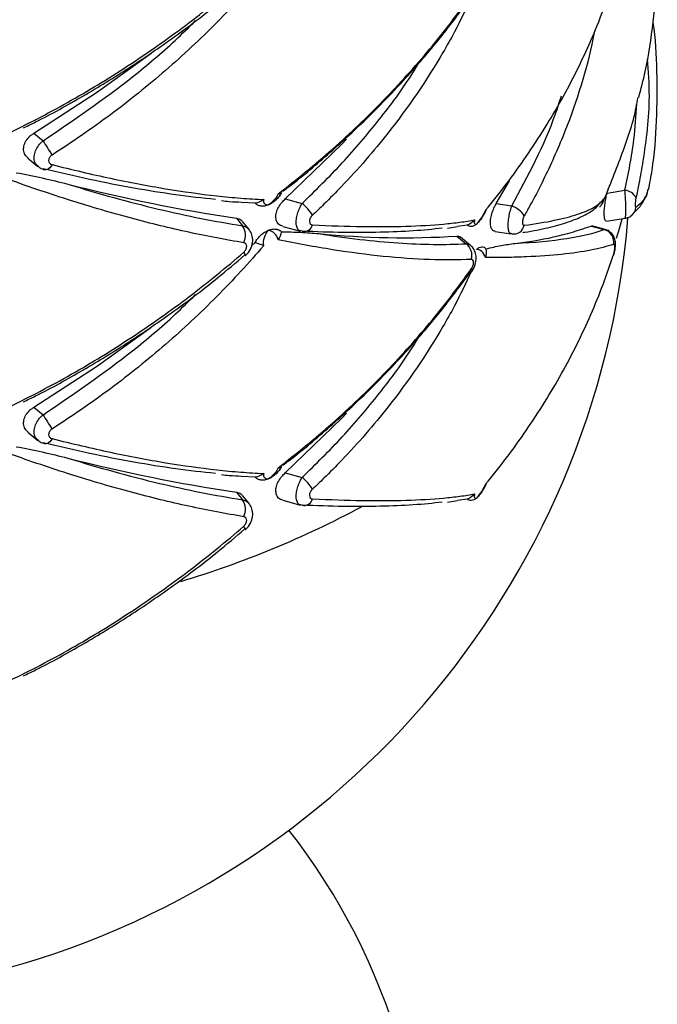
# Paper-space layout '_Isométrica' of a CAD drawing. Header units: millimetres. Extents: x -694 to -294, y -551 to 139.
# Tile 5 of 12: x -475 to -426, y -435 to -359. Entities that reach past the tile are written whole.
import ezdxf

# ---------------------------------------------------------------- set-up
doc = ezdxf.new("R2010")
doc.units = ezdxf.units.MM

psp = doc.layouts.new('_Isométrica')

# ---------------------------------------------------------------- linework, layer by layer
at = {"color": 7, "linetype": 'Continuous', "lineweight": 25}
for p, q in [((-474.352, -367.693), (-473.639, -368.281)), ((-474.811, -369.629), (-474.041, -370.265)), ((-438.497, -373.145), (-437.476, -371.389)), ((-429.91, -372.329), (-428.521, -372.114)), ((-457.198, -373.115), (-458.249, -373.054)), ((-454.857, -372.778), (-453.553, -373.129)), ((-430.408, -373.048), (-430.353, -372.984)), ((-438.497, -373.145), (-437.297, -373.331)), ((-458.654, -374.279), (-458.184, -374.862)), ((-457.666, -375.161), (-458.159, -374.55)), ((-439.725, -374.395), (-439.61, -374.228)), ((-429.952, -374.512), (-428.502, -374.288)), ((-455.049, -374.91), (-453.677, -375.28)), ((-453.553, -375.29), (-453.671, -375.259)), ((-442.271, -375.042), (-441.502, -374.917)), ((-440.748, -374.81), (-441.499, -374.934)), ((-438.596, -375.306), (-437.359, -375.498)), ((-431.147, -374.888), (-430.138, -375.16)), ((-431.147, -374.888), (-431.086, -374.904)), ((-430.054, -375.159), (-431.08, -374.883)), ((-441.556, -375.667), (-440.843, -376.254)), ((-440.492, -376.39), (-441.263, -375.755)), ((-437.297, -375.492), (-437.356, -375.477)), ((-457.466, -376.385), (-457.198, -376.167)), ((-457.967, -377.178), (-457.958, -377.175)), ((-440.414, -378.432), (-440.425, -378.444)), ((-474.352, -388.923), (-473.639, -389.511)), ((-474.811, -390.859), (-474.041, -391.495)), ((-457.198, -394.345), (-458.249, -394.284)), ((-454.857, -394.008), (-453.553, -394.359)), ((-458.654, -395.509), (-458.184, -396.092)), ((-457.666, -396.391), (-458.159, -395.78)), ((-439.725, -395.625), (-439.61, -395.458)), ((-455.049, -396.14), (-453.677, -396.51)), ((-453.553, -396.52), (-453.671, -396.489)), ((-442.271, -396.272), (-441.502, -396.147)), ((-440.748, -396.04), (-441.499, -396.164))]:
    psp.add_line(p, q, dxfattribs=at)
at = {"color": 8, "linetype": 'Continuous', "lineweight": 25}
psp.add_line((-430.138, -375.16), (-430.059, -375.18), dxfattribs=at)
at = {"color": 7, "linetype": 'Continuous', "lineweight": 25, "flags": 128}
for points in [[(-474.352, -367.693), (-469.501, -364.538), (-465.298, -361.506)], [(-454.857, -372.778), (-450.476, -368.542), (-450.116, -368.166)], [(-473.492, -370.537), (-473.568, -370.505), (-473.58, -370.497)], [(-429.386, -377.154), (-429.378, -377.12), (-429.387, -377.037)], [(-474.352, -388.923), (-469.501, -385.768), (-465.298, -382.736)], [(-454.857, -394.008), (-450.476, -389.772), (-450.116, -389.396)], [(-473.492, -391.767), (-473.568, -391.736), (-473.58, -391.727)], [(-457.967, -398.408), (-457.957, -398.405), (-457.955, -398.377), (-457.975, -398.324), (-458.018, -398.246), (-458.082, -398.148)]]:
    psp.add_lwpolyline(points, dxfattribs=at)
at = {"color": 8, "linetype": 'Continuous', "lineweight": 25, "flags": 128}
for points in [[(-472.944, -370.126), (-473.026, -370.259), (-473.115, -370.37), (-473.209, -370.456), (-473.304, -370.514), (-473.397, -370.542), (-473.486, -370.539), (-473.492, -370.537)], [(-429.182, -375.835), (-428.951, -375.078), (-428.748, -374.326)], [(-440.441, -378.217), (-440.405, -378.303), (-440.396, -378.374), (-440.412, -378.429), (-440.414, -378.432)], [(-472.944, -391.356), (-473.026, -391.489), (-473.115, -391.6), (-473.209, -391.686), (-473.304, -391.744), (-473.397, -391.772), (-473.486, -391.769), (-473.492, -391.767)]]:
    psp.add_lwpolyline(points, dxfattribs=at)
at = {"color": 7, "linetype": 'Continuous', "lineweight": 25}
for centre, radius, start, end in [((-451.468, -355.083), 25.802, 210.76412, 213.65918), ((-439.725, -247.104), 128.576, 255.5867, 261.5337), ((-428.633, -373.203), 1.095, 28.06617, 84.11821), ((-456.228, -376.277), 4.131, 32.59949, 49.64685), ((-438.003, -375.242), 2.038, 34.63482, 69.71092), ((-428.613, -373.331), 0.951, 305.48316, 354.0758), ((-493.972, -368.852), 65.909, 283.08486, 355.27423), ((-459.222, -375.603), 1.275, 333.28426, 35.55209), ((-453.396, -374.644), 0.664, 256.26735, 347.10547), ((-437.16, -374.652), 0.851, 260.77531, 348.2205), ((-439.763, -350.646), 25.727, 276.0461, 289.56432), ((-430.403, -376.152), 1.027, 351.95147, 75.03393), ((-445.707, -308.548), 67.247, 264.40108, 273.53906), ((-441.498, -377.147), 1.107, 342.71557, 53.73973), ((-451.468, -376.313), 25.802, 210.76412, 213.65918), ((-439.725, -268.335), 128.576, 255.5867, 261.5337), ((-456.228, -397.507), 4.131, 32.59949, 49.64685), ((-459.222, -396.833), 1.275, 333.28426, 35.55209), ((-453.396, -395.875), 0.664, 256.26735, 347.10547), ((-493.972, -452.482), 50, 141.98941, 38.01059)]:
    psp.add_arc(centre, radius, start, end, dxfattribs=at)
at = {"color": 8, "linetype": 'Continuous', "lineweight": 25}
for centre, radius, start, end in [((-458.357, -377.21), 0.401, 4.97786, 46.73604), ((-485.037, -329.109), 76.568, 286.76042, 298.12878)]:
    psp.add_arc(centre, radius, start, end, dxfattribs=at)
at = {"color": 7, "linetype": 'Continuous', "lineweight": 25}
for points, knots in [([(-427.449, -364.927), (-427.273, -364.257), (-426.769, -362.333), (-426.294, -359.087), (-425.982, -355.475), (-426.039, -353.15), (-426.064, -352.11)], [0, 0, 0, 0, 0.1608281, 0.4614351, 0.7590413, 1, 1, 1, 1]), ([(-456.535, -355.167), (-457.107, -355.84), (-457.696, -356.505), (-458.908, -357.822), (-459.531, -358.474), (-461.443, -360.398), (-462.771, -361.637), (-465.523, -364.02), (-466.95, -365.167), (-469.888, -367.355), (-471.399, -368.398), (-472.944, -369.384)], [0, 0, 0, 0, 0.125, 0.125, 0.25, 0.25, 0.5, 0.5, 0.75, 0.75, 1, 1, 1, 1]), ([(-476.226, -367.643), (-474.624, -366.873), (-473.03, -366.039), (-469.872, -364.248), (-468.317, -363.296), (-465.276, -361.292), (-463.785, -360.238), (-460.873, -358.031), (-459.456, -356.88), (-458.082, -355.688)], [0, 0, 0, 0, 0.25, 0.25, 0.5, 0.5, 0.75, 0.75, 1, 1, 1, 1]), ([(-475.17, -367.28), (-474.851, -367.129), (-473.29, -366.387), (-470.542, -364.844), (-466.946, -362.655), (-463.451, -360.249), (-460.455, -357.999), (-458.697, -356.488), (-458.009, -355.898)], [0, 0, 0, 0, 0.051863, 0.254354, 0.458074, 0.662753, 0.868061, 1, 1, 1, 1]), ([(-439.339, -373.666), (-438.221, -372.323), (-437.164, -370.933), (-435.188, -368.062), (-434.274, -366.592), (-432.605, -363.599), (-431.848, -362.072), (-430.494, -358.969), (-429.898, -357.395), (-429.387, -355.807)], [0, 0, 0, 0, 0.25, 0.25, 0.5, 0.5, 0.75, 0.75, 1, 1, 1, 1]), ([(-455.42, -372.383), (-454.698, -371.834), (-453.985, -371.271), (-452.577, -370.116), (-451.881, -369.524), (-449.833, -367.712), (-448.521, -366.46), (-446.01, -363.878), (-444.809, -362.545), (-442.53, -359.813), (-441.452, -358.413), (-440.441, -356.987)], [0, 0, 0, 0, 0.125, 0.125, 0.25, 0.25, 0.5, 0.5, 0.75, 0.75, 1, 1, 1, 1]), ([(-455.046, -372.175), (-454.884, -372.056), (-453.616, -371.124), (-451.375, -369.203), (-448.344, -366.414), (-445.493, -363.44), (-442.834, -360.366), (-441.25, -358.232), (-440.469, -357.181)], [0, 0, 0, 0, 0.028313, 0.220741, 0.414985, 0.6109, 0.808235, 1, 1, 1, 1]), ([(-426.685, -372.064), (-426.591, -371.566), (-426.262, -369.804), (-426.022, -366.735), (-426.007, -362.909), (-426.129, -360.348), (-426.33, -359.087), (-426.332, -359.077)], [0, 0, 0, 0, 0.116599, 0.412565, 0.706054, 0.997678, 1, 1, 1, 1]), ([(-429.812, -372.032), (-429.322, -370.792), (-428.6, -368.967), (-427.811, -366.587), (-427.605, -365.442), (-427.508, -364.906)], [0, 0, 0, 0, 0.529243, 0.779165, 1, 1, 1, 1]), ([(-474.802, -369.62), (-474.887, -369.542), (-475.072, -369.371), (-475.173, -369), (-475.126, -368.589), (-474.922, -368.19), (-474.642, -367.888), (-474.429, -367.745), (-474.352, -367.693)], [0, 0, 0, 0, 0.161608, 0.350258, 0.531444, 0.711122, 0.895511, 1, 1, 1, 1]), ([(-472.944, -369.384), (-473.024, -369.435), (-473.091, -369.501), (-473.185, -369.65), (-473.21, -369.73), (-473.21, -369.883), (-473.184, -369.954), (-473.091, -370.065), (-473.024, -370.106), (-472.944, -370.126)], [0, 0, 0, 0, 0.25, 0.25, 0.5, 0.5, 0.75, 0.75, 1, 1, 1, 1]), ([(-475.74, -370.755), (-475.045, -370.873), (-474.366, -371.012), (-473.031, -371.311), (-472.375, -371.469), (-471.729, -371.633)], [0, 0, 0, 0, 0.5, 0.5, 1, 1, 1, 1]), ([(-474.032, -370.257), (-473.93, -370.34), (-473.768, -370.472), (-473.563, -370.501), (-473.487, -370.511)], [0, 0, 0, 0, 0.629732, 1, 1, 1, 1]), ([(-460.276, -372.821), (-462.271, -372.639), (-464.385, -372.347), (-468.84, -371.553), (-471.182, -371.051), (-473.639, -370.443)], [0, 0, 0, 0, 0.5, 0.5, 1, 1, 1, 1]), ([(-472.944, -370.126), (-471.395, -370.519), (-469.877, -370.874), (-466.943, -371.497), (-465.523, -371.766), (-462.779, -372.219), (-461.455, -372.403), (-459.541, -372.615), (-458.915, -372.675), (-457.7, -372.771), (-457.109, -372.808), (-456.535, -372.834)], [0, 0, 0, 0, 0.25, 0.25, 0.5, 0.5, 0.75, 0.75, 0.875, 0.875, 1, 1, 1, 1]), ([(-458.082, -376.177), (-459.459, -375.955), (-460.882, -375.684), (-463.789, -375.052), (-465.274, -374.69), (-468.309, -373.876), (-469.858, -373.424), (-472.23, -372.676), (-473.027, -372.416), (-474.623, -371.877), (-475.423, -371.598), (-476.226, -371.31)], [0, 0, 0, 0, 0.25, 0.25, 0.5, 0.5, 0.75, 0.75, 0.875, 0.875, 1, 1, 1, 1]), ([(-471.729, -371.633), (-469.311, -372.387), (-466.975, -373.031), (-462.46, -374.107), (-460.282, -374.539), (-458.184, -374.862)], [0, 0, 0, 0, 0.5, 0.5, 1, 1, 1, 1]), ([(-455.152, -372.288), (-455.208, -372.396), (-455.272, -372.499), (-455.42, -372.695), (-455.503, -372.789), (-455.592, -372.874)], [0, 0, 0, 0, 0.5, 0.5, 1, 1, 1, 1]), ([(-429.812, -372.032), (-429.879, -372.195), (-429.962, -372.389), (-430.135, -372.783), (-430.225, -372.982), (-430.309, -373.163)], [0, 0, 0, 0, 0.5, 0.5, 1, 1, 1, 1]), ([(-427.809, -373.807), (-427.74, -373.75), (-427.389, -373.462), (-427.048, -372.926), (-426.739, -372.375), (-426.737, -372.082), (-426.736, -372.062)], [0, 0, 0, 0, 0.114891, 0.584645, 0.972073, 1, 1, 1, 1]), ([(-459.813, -372.917), (-459.608, -372.94), (-459.057, -373.002), (-458.559, -373.021), (-458.247, -373.032)], [0, 0, 0, 0, 0.372009, 1, 1, 1, 1]), ([(-456.535, -372.834), (-456.566, -372.968), (-456.543, -373.074), (-456.412, -373.216), (-456.303, -373.252), (-456.168, -373.253)], [0, 0, 0, 0, 0.5, 0.5, 1, 1, 1, 1]), ([(-455.42, -372.383), (-455.466, -372.523), (-455.565, -372.679), (-455.828, -372.98), (-455.992, -373.126), (-456.168, -373.253)], [0, 0, 0, 0, 0.5, 0.5, 1, 1, 1, 1]), ([(-455.592, -372.874), (-455.681, -372.958), (-455.773, -373.032), (-455.967, -373.159), (-456.068, -373.213), (-456.168, -373.253)], [0, 0, 0, 0, 0.5, 0.5, 1, 1, 1, 1]), ([(-455.044, -374.889), (-455.108, -374.876), (-455.301, -374.838), (-455.51, -374.606), (-455.614, -374.244), (-455.564, -373.838), (-455.397, -373.431), (-455.151, -373.066), (-454.948, -372.867), (-454.857, -372.778)], [0, 0, 0, 0, 0.089932, 0.271359, 0.433853, 0.579491, 0.722469, 0.875072, 1, 1, 1, 1]), ([(-436.443, -375.385), (-436.392, -375.377), (-435.655, -375.275), (-434.481, -375.02), (-432.941, -374.612), (-431.705, -374.101), (-430.862, -373.618), (-430.516, -373.183), (-430.408, -373.048)], [0, 0, 0, 0, 0.016084, 0.232189, 0.450309, 0.671615, 0.898043, 1, 1, 1, 1]), ([(-436.327, -374.825), (-435.471, -374.714), (-434.695, -374.586), (-433.318, -374.303), (-432.716, -374.147), (-431.683, -373.807), (-431.254, -373.623), (-430.742, -373.325), (-430.593, -373.222), (-430.344, -373.011), (-430.243, -372.902), (-430.164, -372.791)], [0, 0, 0, 0, 0.25, 0.25, 0.5, 0.5, 0.75, 0.75, 0.875, 0.875, 1, 1, 1, 1]), ([(-430.164, -372.791), (-430.227, -372.944), (-430.271, -373.055), (-430.32, -373.18), (-430.324, -373.194), (-430.309, -373.163)], [0, 0, 0, 0, 0.5, 0.5, 1, 1, 1, 1]), ([(-430.164, -372.791), (-430.165, -372.793), (-430.201, -372.872), (-430.259, -372.942), (-430.315, -373.01)], [0, 0, 0, 0, 0.0249062, 1, 1, 1, 1]), ([(-429.955, -374.491), (-429.978, -374.497), (-430.038, -374.514), (-430.105, -374.336), (-430.136, -374.001), (-430.121, -373.582), (-430.07, -373.13), (-429.996, -372.697), (-429.937, -372.443), (-429.91, -372.329)], [0, 0, 0, 0, 0.104432, 0.282969, 0.442874, 0.586191, 0.726891, 0.877063, 1, 1, 1, 1]), ([(-427.667, -372.688), (-427.686, -372.771), (-427.702, -372.865), (-427.725, -373.057), (-427.731, -373.151), (-427.731, -373.308), (-427.724, -373.368), (-427.702, -373.436), (-427.686, -373.444), (-427.667, -373.429)], [0, 0, 0, 0, 0.25, 0.25, 0.5, 0.5, 0.75, 0.75, 1, 1, 1, 1]), ([(-456.748, -373.341), (-456.839, -373.329), (-456.922, -373.304), (-457.073, -373.228), (-457.141, -373.177), (-457.198, -373.115)], [0, 0, 0, 0, 0.5, 0.5, 1, 1, 1, 1]), ([(-456.168, -373.253), (-456.268, -373.294), (-456.369, -373.322), (-456.564, -373.351), (-456.658, -373.353), (-456.748, -373.341)], [0, 0, 0, 0, 0.5, 0.5, 1, 1, 1, 1]), ([(-439.339, -373.666), (-439.395, -373.819), (-439.496, -374.006), (-439.74, -374.379), (-439.884, -374.566), (-440.031, -374.734)], [0, 0, 0, 0, 0.5, 0.5, 1, 1, 1, 1]), ([(-439.61, -374.228), (-439.566, -374.168), (-439.422, -373.967), (-439.336, -373.763), (-439.276, -373.619)], [0, 0, 0, 0, 0.297766, 1, 1, 1, 1]), ([(-439.267, -373.624), (-439.282, -373.641), (-439.297, -373.658), (-439.339, -373.666), (-439.339, -373.666)], [0, 0, 0, 0, 0.980469, 1, 1, 1, 1]), ([(-438.593, -375.286), (-438.639, -375.281), (-438.764, -375.269), (-438.897, -375.067), (-438.967, -374.726), (-438.938, -374.294), (-438.821, -373.83), (-438.662, -373.435), (-438.541, -373.222), (-438.497, -373.145)], [0, 0, 0, 0, 0.099059, 0.269701, 0.434029, 0.591854, 0.748367, 0.908983, 1, 1, 1, 1]), ([(-430.309, -373.163), (-430.34, -373.231), (-430.372, -373.288), (-430.435, -373.372), (-430.466, -373.399), (-430.495, -373.412)], [0, 0, 0, 0, 0.5, 0.5, 1, 1, 1, 1]), ([(-458.654, -374.279), (-458.53, -374.308), (-458.332, -374.353), (-458.218, -374.506), (-458.175, -374.563)], [0, 0, 0, 0, 0.623364, 1, 1, 1, 1]), ([(-452.748, -374.051), (-452.817, -374.116), (-452.877, -374.194), (-452.963, -374.363), (-452.987, -374.451), (-452.987, -374.608), (-452.962, -374.675), (-452.877, -374.765), (-452.817, -374.789), (-452.748, -374.793)], [0, 0, 0, 0, 0.25, 0.25, 0.5, 0.5, 0.75, 0.75, 1, 1, 1, 1]), ([(-452.748, -374.793), (-451.397, -374.86), (-450.109, -374.903), (-447.694, -374.939), (-446.564, -374.933), (-444.459, -374.87), (-443.485, -374.814), (-442.145, -374.692), (-441.718, -374.645), (-440.911, -374.538), (-440.532, -374.478), (-440.177, -374.413)], [0, 0, 0, 0, 0.25, 0.25, 0.5, 0.5, 0.75, 0.75, 0.875, 0.875, 1, 1, 1, 1]), ([(-440.177, -374.413), (-440.217, -374.542), (-440.219, -374.634), (-440.166, -374.741), (-440.109, -374.755), (-440.031, -374.734)], [0, 0, 0, 0, 0.5, 0.5, 1, 1, 1, 1]), ([(-439.622, -374.25), (-439.685, -374.35), (-439.751, -374.441), (-439.888, -374.603), (-439.96, -374.675), (-440.031, -374.734)], [0, 0, 0, 0, 0.5, 0.5, 1, 1, 1, 1]), ([(-436.327, -374.084), (-436.371, -374.16), (-436.408, -374.249), (-436.459, -374.428), (-436.473, -374.517), (-436.473, -374.669), (-436.459, -374.732), (-436.408, -374.813), (-436.371, -374.831), (-436.327, -374.825)], [0, 0, 0, 0, 0.25, 0.25, 0.5, 0.5, 0.75, 0.75, 1, 1, 1, 1]), ([(-428.503, -374.277), (-428.422, -374.262), (-428.25, -374.23), (-428.081, -374.136), (-428.01, -374.064), (-428.003, -374.057)], [0, 0, 0, 0, 0.444188, 0.946415, 1, 1, 1, 1]), ([(-457.962, -377.171), (-457.949, -377.163), (-457.775, -377.046), (-457.547, -376.702), (-457.365, -376.19), (-457.392, -375.69), (-457.51, -375.334), (-457.65, -375.198), (-457.678, -375.171)], [0, 0, 0, 0, 0.019867, 0.278824, 0.518582, 0.738479, 0.947389, 1, 1, 1, 1]), ([(-456.748, -375.589), (-456.658, -375.506), (-456.564, -375.433), (-456.369, -375.307), (-456.268, -375.253), (-456.168, -375.213)], [0, 0, 0, 0, 0.5, 0.5, 1, 1, 1, 1]), ([(-456.535, -376.397), (-456.566, -376.194), (-456.543, -375.976), (-456.412, -375.565), (-456.303, -375.373), (-456.168, -375.213)], [0, 0, 0, 0, 0.5, 0.5, 1, 1, 1, 1]), ([(-456.168, -375.213), (-456.068, -375.173), (-455.968, -375.144), (-455.773, -375.113), (-455.681, -375.111), (-455.592, -375.122)], [0, 0, 0, 0, 0.5, 0.5, 1, 1, 1, 1]), ([(-455.42, -375.946), (-455.466, -375.749), (-455.565, -375.581), (-455.828, -375.329), (-455.992, -375.248), (-456.168, -375.213)], [0, 0, 0, 0, 0.5, 0.5, 1, 1, 1, 1]), ([(-455.592, -375.122), (-455.503, -375.132), (-455.421, -375.156), (-455.274, -375.229), (-455.208, -375.279), (-455.152, -375.34)], [0, 0, 0, 0, 0.5, 0.5, 1, 1, 1, 1]), ([(-455.152, -375.34), (-454.647, -375.333), (-454.157, -375.348), (-453.197, -375.398), (-452.728, -375.433), (-452.268, -375.474)], [0, 0, 0, 0, 0.5, 0.5, 1, 1, 1, 1]), ([(-442.695, -375.052), (-444.082, -375.23), (-445.69, -375.335), (-449.314, -375.413), (-451.331, -375.385), (-453.553, -375.29)], [0, 0, 0, 0, 0.5, 0.5, 1, 1, 1, 1]), ([(-440.031, -374.734), (-440.102, -374.792), (-440.174, -374.839), (-440.314, -374.904), (-440.381, -374.923), (-440.446, -374.927)], [0, 0, 0, 0, 0.5, 0.5, 1, 1, 1, 1]), ([(-437.053, -376.23), (-435.528, -376.156), (-434.193, -376.028), (-431.889, -375.671), (-430.919, -375.442), (-430.138, -375.16)], [0, 0, 0, 0, 0.5, 0.5, 1, 1, 1, 1]), ([(-429.387, -377.154), (-429.384, -377.145), (-429.333, -377.014), (-429.273, -376.706), (-429.239, -376.305), (-429.284, -375.941), (-429.421, -375.606), (-429.667, -375.339), (-429.897, -375.185), (-430.039, -375.169), (-430.058, -375.167)], [0, 0, 0, 0, 0.011982, 0.184067, 0.370525, 0.524467, 0.674375, 0.822606, 0.977118, 1, 1, 1, 1]), ([(-457.198, -376.167), (-457.141, -376.06), (-457.074, -375.959), (-456.924, -375.765), (-456.839, -375.673), (-456.748, -375.589)], [0, 0, 0, 0, 0.5, 0.5, 1, 1, 1, 1]), ([(-440.441, -377.476), (-441.455, -377.523), (-442.538, -377.527), (-444.815, -377.446), (-446.01, -377.362), (-448.513, -377.108), (-449.82, -376.937), (-451.87, -376.614), (-452.568, -376.494), (-453.98, -376.236), (-454.696, -376.096), (-455.42, -375.946)], [0, 0, 0, 0, 0.25, 0.25, 0.5, 0.5, 0.75, 0.75, 0.875, 0.875, 1, 1, 1, 1]), ([(-452.268, -375.474), (-450.065, -375.827), (-448.016, -376.066), (-444.209, -376.325), (-442.452, -376.345), (-440.843, -376.254)], [0, 0, 0, 0, 0.5, 0.5, 1, 1, 1, 1]), ([(-441.556, -375.667), (-441.46, -375.664), (-441.348, -375.661), (-441.282, -375.751), (-441.272, -375.764)], [0, 0, 0, 0, 0.850842, 1, 1, 1, 1]), ([(-456.535, -376.397), (-457.107, -377.07), (-457.696, -377.735), (-458.908, -379.052), (-459.531, -379.704), (-461.443, -381.628), (-462.771, -382.867), (-465.523, -385.25), (-466.95, -386.397), (-469.888, -388.585), (-471.399, -389.628), (-472.944, -390.614)], [0, 0, 0, 0, 0.125, 0.125, 0.25, 0.25, 0.5, 0.5, 0.75, 0.75, 1, 1, 1, 1]), ([(-458.082, -376.918), (-458.012, -376.857), (-457.954, -376.782), (-457.873, -376.624), (-457.851, -376.541), (-457.852, -376.39), (-457.873, -376.322), (-457.954, -376.221), (-458.012, -376.188), (-458.082, -376.177)], [0, 0, 0, 0, 0.25, 0.25, 0.5, 0.5, 0.75, 0.75, 1, 1, 1, 1]), ([(-440.418, -378.431), (-440.411, -378.423), (-440.276, -378.27), (-440.118, -377.884), (-440.027, -377.362), (-440.115, -376.899), (-440.28, -376.571), (-440.448, -376.447), (-440.503, -376.407)], [0, 0, 0, 0, 0.014447, 0.275039, 0.52241, 0.720993, 0.91015, 1, 1, 1, 1]), ([(-440.031, -376.693), (-439.96, -376.635), (-439.888, -376.588), (-439.751, -376.522), (-439.685, -376.503), (-439.622, -376.498)], [0, 0, 0, 0, 0.5, 0.5, 1, 1, 1, 1]), ([(-439.339, -377.332), (-439.395, -377.128), (-439.496, -376.965), (-439.74, -376.748), (-439.884, -376.694), (-440.031, -376.693)], [0, 0, 0, 0, 0.5, 0.5, 1, 1, 1, 1]), ([(-439.622, -376.498), (-439.561, -376.493), (-439.502, -376.501), (-439.389, -376.554), (-439.337, -376.599), (-439.293, -376.665)], [0, 0, 0, 0, 0.5, 0.5, 1, 1, 1, 1]), ([(-429.387, -376.295), (-429.9, -376.471), (-430.498, -376.625), (-431.85, -376.887), (-432.604, -376.996), (-434.269, -377.17), (-435.179, -377.234), (-436.664, -377.297), (-437.177, -377.312), (-438.234, -377.331), (-438.779, -377.334), (-439.339, -377.332)], [0, 0, 0, 0, 0.25, 0.25, 0.5, 0.5, 0.75, 0.75, 0.875, 0.875, 1, 1, 1, 1]), ([(-439.293, -376.665), (-438.889, -376.552), (-438.503, -376.468), (-437.757, -376.329), (-437.399, -376.275), (-437.053, -376.23)], [0, 0, 0, 0, 0.5, 0.5, 1, 1, 1, 1]), ([(-429.387, -377.037), (-429.361, -376.956), (-429.339, -376.864), (-429.309, -376.682), (-429.301, -376.594), (-429.301, -376.443), (-429.309, -376.381), (-429.339, -376.303), (-429.361, -376.286), (-429.387, -376.295)], [0, 0, 0, 0, 0.25, 0.25, 0.5, 0.5, 0.75, 0.75, 1, 1, 1, 1]), ([(-476.226, -388.874), (-474.624, -388.103), (-473.03, -387.269), (-469.872, -385.478), (-468.317, -384.526), (-465.276, -382.522), (-463.785, -381.468), (-460.873, -379.261), (-459.456, -378.11), (-458.082, -376.918)], [0, 0, 0, 0, 0.25, 0.25, 0.5, 0.5, 0.75, 0.75, 1, 1, 1, 1]), ([(-475.17, -388.51), (-474.851, -388.359), (-473.29, -387.617), (-470.542, -386.074), (-466.946, -383.885), (-463.451, -381.479), (-460.455, -379.229), (-458.697, -377.719), (-458.009, -377.128)], [0, 0, 0, 0, 0.0518627, 0.2543542, 0.4580741, 0.6627534, 0.8680609, 1, 1, 1, 1]), ([(-440.441, -378.217), (-440.389, -378.144), (-440.344, -378.058), (-440.283, -377.884), (-440.266, -377.796), (-440.266, -377.643), (-440.283, -377.579), (-440.345, -377.494), (-440.389, -377.473), (-440.441, -377.476)], [0, 0, 0, 0, 0.25, 0.25, 0.5, 0.5, 0.75, 0.75, 1, 1, 1, 1]), ([(-439.339, -394.896), (-438.221, -393.553), (-437.164, -392.163), (-435.188, -389.292), (-434.274, -387.822), (-432.605, -384.829), (-431.848, -383.302), (-430.494, -380.199), (-429.898, -378.625), (-429.387, -377.037)], [0, 0, 0, 0, 0.25, 0.25, 0.5, 0.5, 0.75, 0.75, 1, 1, 1, 1]), ([(-455.42, -393.613), (-454.698, -393.064), (-453.985, -392.501), (-452.577, -391.346), (-451.881, -390.754), (-449.833, -388.942), (-448.521, -387.69), (-446.01, -385.109), (-444.809, -383.775), (-442.53, -381.043), (-441.452, -379.643), (-440.441, -378.217)], [0, 0, 0, 0, 0.125, 0.125, 0.25, 0.25, 0.5, 0.5, 0.75, 0.75, 1, 1, 1, 1]), ([(-455.046, -393.405), (-454.884, -393.286), (-453.616, -392.354), (-451.375, -390.433), (-448.344, -387.644), (-445.493, -384.67), (-442.834, -381.596), (-441.25, -379.462), (-440.469, -378.411)], [0, 0, 0, 0, 0.028313, 0.220741, 0.414985, 0.6109, 0.808235, 1, 1, 1, 1]), ([(-474.802, -390.85), (-474.887, -390.772), (-475.072, -390.602), (-475.173, -390.23), (-475.126, -389.819), (-474.922, -389.42), (-474.642, -389.118), (-474.429, -388.975), (-474.352, -388.923)], [0, 0, 0, 0, 0.161608, 0.350258, 0.531444, 0.711122, 0.895511, 1, 1, 1, 1]), ([(-472.944, -390.614), (-473.024, -390.665), (-473.091, -390.731), (-473.185, -390.88), (-473.21, -390.96), (-473.21, -391.113), (-473.184, -391.185), (-473.091, -391.295), (-473.024, -391.336), (-472.944, -391.356)], [0, 0, 0, 0, 0.25, 0.25, 0.5, 0.5, 0.75, 0.75, 1, 1, 1, 1]), ([(-472.944, -391.356), (-471.395, -391.749), (-469.877, -392.104), (-466.943, -392.727), (-465.523, -392.996), (-462.779, -393.449), (-461.455, -393.634), (-459.541, -393.845), (-458.915, -393.905), (-457.7, -394.001), (-457.109, -394.038), (-456.535, -394.064)], [0, 0, 0, 0, 0.25, 0.25, 0.5, 0.5, 0.75, 0.75, 0.875, 0.875, 1, 1, 1, 1]), ([(-475.74, -391.985), (-475.045, -392.103), (-474.366, -392.243), (-473.031, -392.541), (-472.375, -392.699), (-471.729, -392.863)], [0, 0, 0, 0, 0.5, 0.5, 1, 1, 1, 1]), ([(-474.032, -391.487), (-473.93, -391.57), (-473.768, -391.702), (-473.563, -391.731), (-473.487, -391.741)], [0, 0, 0, 0, 0.629732, 1, 1, 1, 1]), ([(-460.276, -394.051), (-462.271, -393.869), (-464.385, -393.577), (-468.84, -392.783), (-471.182, -392.281), (-473.639, -391.673)], [0, 0, 0, 0, 0.5, 0.5, 1, 1, 1, 1]), ([(-458.082, -397.407), (-459.459, -397.185), (-460.882, -396.914), (-463.789, -396.282), (-465.274, -395.92), (-468.309, -395.106), (-469.858, -394.654), (-472.23, -393.906), (-473.027, -393.646), (-474.623, -393.107), (-475.423, -392.828), (-476.226, -392.54)], [0, 0, 0, 0, 0.25, 0.25, 0.5, 0.5, 0.75, 0.75, 0.875, 0.875, 1, 1, 1, 1]), ([(-471.729, -392.863), (-469.311, -393.617), (-466.975, -394.261), (-462.46, -395.337), (-460.282, -395.769), (-458.184, -396.092)], [0, 0, 0, 0, 0.5, 0.5, 1, 1, 1, 1]), ([(-455.42, -393.613), (-455.466, -393.753), (-455.565, -393.909), (-455.828, -394.21), (-455.992, -394.356), (-456.168, -394.483)], [0, 0, 0, 0, 0.5, 0.5, 1, 1, 1, 1]), ([(-455.152, -393.518), (-455.208, -393.626), (-455.272, -393.729), (-455.42, -393.925), (-455.503, -394.019), (-455.592, -394.104)], [0, 0, 0, 0, 0.5, 0.5, 1, 1, 1, 1]), ([(-459.813, -394.148), (-459.608, -394.171), (-459.057, -394.232), (-458.559, -394.251), (-458.247, -394.262)], [0, 0, 0, 0, 0.372009, 1, 1, 1, 1]), ([(-456.748, -394.571), (-456.839, -394.559), (-456.922, -394.534), (-457.073, -394.458), (-457.141, -394.407), (-457.198, -394.345)], [0, 0, 0, 0, 0.5, 0.5, 1, 1, 1, 1]), ([(-456.535, -394.064), (-456.566, -394.198), (-456.543, -394.304), (-456.412, -394.446), (-456.303, -394.482), (-456.168, -394.483)], [0, 0, 0, 0, 0.5, 0.5, 1, 1, 1, 1]), ([(-455.592, -394.104), (-455.681, -394.188), (-455.773, -394.262), (-455.967, -394.389), (-456.068, -394.443), (-456.168, -394.483)], [0, 0, 0, 0, 0.5, 0.5, 1, 1, 1, 1]), ([(-455.044, -396.119), (-455.108, -396.106), (-455.301, -396.068), (-455.51, -395.836), (-455.614, -395.474), (-455.564, -395.068), (-455.397, -394.662), (-455.151, -394.296), (-454.948, -394.097), (-454.857, -394.008)], [0, 0, 0, 0, 0.089932, 0.271359, 0.433853, 0.579491, 0.722469, 0.875072, 1, 1, 1, 1]), ([(-456.168, -394.483), (-456.268, -394.524), (-456.369, -394.552), (-456.564, -394.582), (-456.658, -394.583), (-456.748, -394.571)], [0, 0, 0, 0, 0.5, 0.5, 1, 1, 1, 1]), ([(-439.339, -394.896), (-439.395, -395.049), (-439.496, -395.236), (-439.74, -395.609), (-439.884, -395.796), (-440.031, -395.964)], [0, 0, 0, 0, 0.5, 0.5, 1, 1, 1, 1]), ([(-439.61, -395.458), (-439.566, -395.398), (-439.422, -395.197), (-439.336, -394.993), (-439.276, -394.849)], [0, 0, 0, 0, 0.297766, 1, 1, 1, 1]), ([(-439.267, -394.854), (-439.282, -394.871), (-439.297, -394.888), (-439.339, -394.896), (-439.339, -394.896)], [0, 0, 0, 0, 0.9804687, 1, 1, 1, 1]), ([(-458.654, -395.509), (-458.53, -395.538), (-458.332, -395.583), (-458.218, -395.736), (-458.175, -395.793)], [0, 0, 0, 0, 0.623364, 1, 1, 1, 1]), ([(-452.748, -395.281), (-452.817, -395.346), (-452.877, -395.424), (-452.963, -395.593), (-452.987, -395.681), (-452.987, -395.838), (-452.962, -395.905), (-452.877, -395.995), (-452.817, -396.019), (-452.748, -396.023)], [0, 0, 0, 0, 0.25, 0.25, 0.5, 0.5, 0.75, 0.75, 1, 1, 1, 1]), ([(-452.748, -396.023), (-451.397, -396.09), (-450.109, -396.133), (-447.694, -396.17), (-446.564, -396.163), (-444.459, -396.101), (-443.485, -396.045), (-442.145, -395.922), (-441.718, -395.875), (-440.911, -395.768), (-440.532, -395.708), (-440.177, -395.643)], [0, 0, 0, 0, 0.25, 0.25, 0.5, 0.5, 0.75, 0.75, 0.875, 0.875, 1, 1, 1, 1]), ([(-440.031, -395.964), (-440.102, -396.022), (-440.174, -396.069), (-440.314, -396.134), (-440.381, -396.153), (-440.446, -396.157)], [0, 0, 0, 0, 0.5, 0.5, 1, 1, 1, 1]), ([(-440.177, -395.643), (-440.217, -395.772), (-440.219, -395.864), (-440.166, -395.971), (-440.109, -395.985), (-440.031, -395.964)], [0, 0, 0, 0, 0.5, 0.5, 1, 1, 1, 1]), ([(-439.622, -395.48), (-439.685, -395.58), (-439.751, -395.671), (-439.888, -395.834), (-439.96, -395.905), (-440.031, -395.964)], [0, 0, 0, 0, 0.5, 0.5, 1, 1, 1, 1]), ([(-457.962, -398.401), (-457.949, -398.393), (-457.775, -398.276), (-457.547, -397.932), (-457.365, -397.42), (-457.392, -396.92), (-457.51, -396.564), (-457.65, -396.428), (-457.678, -396.401)], [0, 0, 0, 0, 0.019867, 0.278824, 0.518582, 0.738479, 0.947389, 1, 1, 1, 1]), ([(-442.695, -396.282), (-444.082, -396.46), (-445.69, -396.566), (-449.314, -396.643), (-451.331, -396.615), (-453.553, -396.52)], [0, 0, 0, 0, 0.5, 0.5, 1, 1, 1, 1]), ([(-458.082, -398.148), (-458.012, -398.087), (-457.954, -398.012), (-457.873, -397.854), (-457.851, -397.772), (-457.852, -397.621), (-457.873, -397.552), (-457.954, -397.451), (-458.012, -397.418), (-458.082, -397.407)], [0, 0, 0, 0, 0.25, 0.25, 0.5, 0.5, 0.75, 0.75, 1, 1, 1, 1]), ([(-476.226, -410.104), (-474.624, -409.333), (-473.03, -408.499), (-469.872, -406.708), (-468.317, -405.756), (-465.276, -403.752), (-463.785, -402.698), (-460.873, -400.491), (-459.456, -399.34), (-458.082, -398.148)], [0, 0, 0, 0, 0.25, 0.25, 0.5, 0.5, 0.75, 0.75, 1, 1, 1, 1]), ([(-475.17, -409.74), (-474.851, -409.589), (-473.29, -408.847), (-470.542, -407.304), (-466.946, -405.115), (-463.451, -402.709), (-460.455, -400.459), (-458.697, -398.949), (-458.009, -398.358)], [0, 0, 0, 0, 0.051863, 0.254354, 0.458074, 0.662753, 0.868061, 1, 1, 1, 1])]:
    psp.add_open_spline(points, degree=3, knots=knots, dxfattribs=at)
at = {"color": 8, "linetype": 'Continuous', "lineweight": 25}
for points, knots in [([(-440.441, -357.192), (-440.86, -358.079), (-441.54, -359.517), (-443.546, -363.072), (-446.334, -367.168), (-449.644, -370.964), (-451.684, -373.037), (-452.452, -373.769), (-452.748, -374.051)], [0, 0, 0, 0, 0.143896, 0.233483, 0.592751, 0.851869, 0.942983, 1, 1, 1, 1]), ([(-473.639, -368.281), (-471.283, -366.68), (-467.722, -364.259), (-463.884, -361), (-462.335, -359.479), (-461.81, -358.963)], [0, 0, 0, 0, 0.563814, 0.852285, 1, 1, 1, 1]), ([(-430.873, -359.769), (-430.943, -360.115), (-431.505, -362.891), (-432.799, -366.867), (-434.636, -370.938), (-435.689, -372.955), (-436.161, -373.791), (-436.327, -374.084)], [0, 0, 0, 0, 0.070186, 0.562238, 0.815951, 0.935516, 1, 1, 1, 1]), ([(-453.553, -373.129), (-452.495, -372.098), (-450.372, -370.03), (-447.533, -366.633), (-445.554, -364.02), (-444.648, -362.487), (-444.488, -362.215)], [0, 0, 0, 0, 0.306867, 0.615878, 0.931855, 1, 1, 1, 1]), ([(-426.788, -361.919), (-426.722, -362.897), (-426.539, -365.567), (-426.947, -368.795), (-427.388, -371.391), (-427.59, -372.327), (-427.667, -372.688)], [0, 0, 0, 0, 0.268769, 0.734026, 0.897624, 1, 1, 1, 1]), ([(-437.297, -373.331), (-436.036, -370.99), (-434.535, -368.204), (-433.596, -365.266), (-433.447, -364.796)], [0, 0, 0, 0, 0.8402498, 1, 1, 1, 1]), ([(-428.521, -372.114), (-428.254, -370.808), (-427.803, -368.599), (-427.667, -366.34), (-427.612, -365.415)], [0, 0, 0, 0, 0.590948, 1, 1, 1, 1]), ([(-474.031, -370.256), (-474.105, -370.187), (-474.266, -370.036), (-474.354, -369.678), (-474.314, -369.261), (-474.136, -368.837), (-473.891, -368.504), (-473.705, -368.339), (-473.639, -368.281)], [0, 0, 0, 0, 0.159848, 0.349856, 0.534463, 0.716802, 0.900612, 1, 1, 1, 1]), ([(-428.505, -374.267), (-428.498, -374.268), (-428.477, -374.272), (-428.455, -374.08), (-428.445, -373.747), (-428.449, -373.332), (-428.466, -372.885), (-428.491, -372.465), (-428.512, -372.22), (-428.521, -372.114)], [0, 0, 0, 0, 0.098766, 0.27476, 0.439308, 0.590331, 0.736476, 0.88617, 1, 1, 1, 1]), ([(-427.667, -373.429), (-427.546, -373.327), (-427.35, -373.16), (-426.882, -372.686), (-426.797, -372.343), (-426.726, -372.057)], [0, 0, 0, 0, 0.211351, 0.34361, 1, 1, 1, 1]), ([(-453.671, -375.259), (-453.711, -375.253), (-453.834, -375.233), (-453.961, -375.022), (-454.026, -374.678), (-453.998, -374.268), (-453.894, -373.84), (-453.739, -373.447), (-453.61, -373.224), (-453.553, -373.129)], [0, 0, 0, 0, 0.084759, 0.263487, 0.430593, 0.583963, 0.73238, 0.884401, 1, 1, 1, 1]), ([(-437.356, -375.477), (-437.385, -375.475), (-437.463, -375.47), (-437.544, -375.277), (-437.587, -374.942), (-437.569, -374.509), (-437.498, -374.034), (-437.399, -373.628), (-437.323, -373.408), (-437.297, -373.331)], [0, 0, 0, 0, 0.096945, 0.266484, 0.432376, 0.593551, 0.752747, 0.913227, 1, 1, 1, 1]), ([(-458.184, -374.862), (-458.054, -374.897), (-457.846, -374.955), (-457.726, -375.114), (-457.681, -375.174)], [0, 0, 0, 0, 0.62222, 1, 1, 1, 1]), ([(-440.843, -376.254), (-440.728, -376.268), (-440.592, -376.285), (-440.512, -376.386), (-440.499, -376.402)], [0, 0, 0, 0, 0.8380665, 1, 1, 1, 1]), ([(-440.441, -378.422), (-440.86, -379.309), (-441.54, -380.747), (-443.546, -384.302), (-446.334, -388.398), (-449.644, -392.194), (-451.684, -394.267), (-452.452, -394.999), (-452.748, -395.281)], [0, 0, 0, 0, 0.143896, 0.233483, 0.592751, 0.851869, 0.942983, 1, 1, 1, 1]), ([(-473.639, -389.511), (-471.283, -387.91), (-467.722, -385.489), (-463.884, -382.23), (-462.335, -380.709), (-461.81, -380.193)], [0, 0, 0, 0, 0.563814, 0.852285, 1, 1, 1, 1]), ([(-453.553, -394.359), (-452.495, -393.328), (-450.372, -391.26), (-447.533, -387.863), (-445.554, -385.25), (-444.648, -383.717), (-444.488, -383.445)], [0, 0, 0, 0, 0.3068669, 0.6158779, 0.9318552, 1, 1, 1, 1]), ([(-474.031, -391.486), (-474.105, -391.417), (-474.266, -391.266), (-474.354, -390.908), (-474.314, -390.491), (-474.136, -390.068), (-473.891, -389.735), (-473.705, -389.569), (-473.639, -389.511)], [0, 0, 0, 0, 0.1598476, 0.3498559, 0.5344627, 0.7168021, 0.9006124, 1, 1, 1, 1]), ([(-453.671, -396.489), (-453.711, -396.483), (-453.834, -396.463), (-453.961, -396.252), (-454.026, -395.909), (-453.998, -395.498), (-453.894, -395.07), (-453.739, -394.677), (-453.61, -394.455), (-453.553, -394.359)], [0, 0, 0, 0, 0.084759, 0.263487, 0.430593, 0.583963, 0.73238, 0.884401, 1, 1, 1, 1]), ([(-458.184, -396.092), (-458.054, -396.127), (-457.846, -396.185), (-457.726, -396.344), (-457.681, -396.404)], [0, 0, 0, 0, 0.62222, 1, 1, 1, 1])]:
    psp.add_open_spline(points, degree=3, knots=knots, dxfattribs=at)
at = {"color": 7, "linetype": 'Continuous', "lineweight": 25}
for points in [[(-455.42, -372.383), (-455.272, -372.394), (-455.175, -372.369), (-455.152, -372.288)], [(-456.535, -372.834), (-456.732, -372.984), (-456.964, -373.092), (-457.198, -373.115)], [(-440.177, -374.413), (-440.324, -374.591), (-440.522, -374.737), (-440.748, -374.81)], [(-455.42, -375.946), (-455.272, -375.756), (-455.175, -375.537), (-455.152, -375.34)], [(-440.446, -374.927), (-440.553, -374.935), (-440.66, -374.903), (-440.748, -374.81)], [(-456.535, -376.397), (-456.732, -376.346), (-456.964, -376.26), (-457.198, -376.167)], [(-439.339, -377.332), (-439.246, -377.11), (-439.226, -376.866), (-439.293, -376.665)], [(-455.42, -393.613), (-455.272, -393.624), (-455.175, -393.599), (-455.152, -393.518)], [(-456.535, -394.064), (-456.732, -394.214), (-456.964, -394.322), (-457.198, -394.345)], [(-440.177, -395.643), (-440.324, -395.821), (-440.522, -395.967), (-440.748, -396.04)], [(-440.446, -396.157), (-440.553, -396.165), (-440.66, -396.133), (-440.748, -396.04)]]:
    psp.add_open_spline(points, degree=3, dxfattribs=at)

doc.saveas('drawing.dxf')
